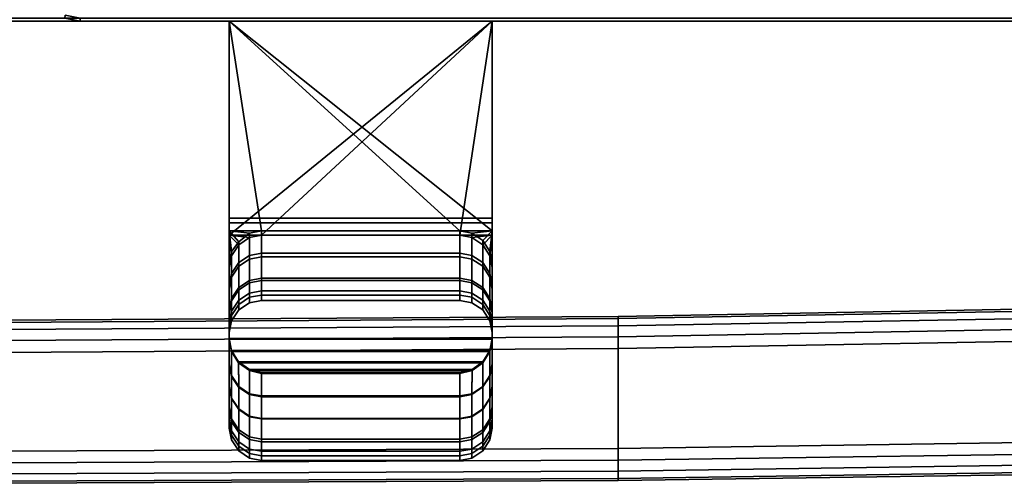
# Model space of a CAD drawing. Extents: x -17.9 to 17.9, y -15.3 to 14.9.
# Tile 7 of 12: x 0.1 to 4.8, y -15.3 to -13.1. Entities that reach past the tile are written whole.
import ezdxf

# ---------------------------------------------------------------- set-up
doc = ezdxf.new("R2010")
doc.units = 0
doc.linetypes.add('SOLIDLINE', pattern=[0])
doc.layers.add('BSH_B36CL80ENS_SYMBOL__1', color=7, linetype='SOLIDLINE')

msp = doc.modelspace()

# ---------------------------------------------------------------- linework, layer by layer
at = {"layer": 'BSH_B36CL80ENS_SYMBOL__1', "color": 7}
for points in [[(0.317522, -13.0973, 38.5531), (0.389134, -13.1115, 38.5515), (0.389134, -13.126, 38.6247), (0.315946, -13.1115, 38.6247)], [(0.317522, -13.0973, 71.7012), (0.315946, -13.1115, 71.6296), (0.389134, -13.126, 71.6296), (0.389134, -13.1115, 71.7028)], [(-17.7291, -13.1115, 37.8653), (-17.7291, -13.126, 37.7921), (17.7291, -13.126, 37.7921), (17.7291, -13.1115, 37.8653)], [(-17.7291, -13.126, 27.725), (-17.7291, -13.1115, 27.6518), (17.7291, -13.1115, 27.6518), (17.7291, -13.126, 27.725)], [(-17.7291, -13.1115, 26.8774), (-17.7291, -13.126, 26.8042), (17.7291, -13.126, 26.8042), (17.7291, -13.1115, 26.8774)], [(-17.7291, -13.126, 1.49824), (-17.7291, -13.1115, 1.42505), (17.7291, -13.1115, 1.42505), (17.7291, -13.126, 1.49824)], [(13.647, -13.126, 35.7636), (-13.6804, -13.126, 35.7636), (-17.7291, -13.126, 27.725), (17.7291, -13.126, 27.725)], [(17.7291, -13.126, 37.7921), (-17.7291, -13.126, 37.7921), (-13.6804, -13.126, 37.0091), (13.647, -13.126, 37.0091)], [(13.647, -13.126, 24.6824), (-13.6804, -13.126, 24.6824), (-17.7291, -13.126, 1.49824), (17.7291, -13.126, 1.49824)], [(17.7291, -13.126, 26.8042), (-17.7291, -13.126, 26.8042), (-13.6804, -13.126, 25.9279), (13.647, -13.126, 25.9279)], [(-13.6804, -13.126, 35.7636), (13.647, -13.126, 35.7636), (13.647, -13.126, 37.0091), (-13.6804, -13.126, 37.0091)], [(-13.6804, -13.126, 24.6824), (13.647, -13.126, 24.6824), (13.647, -13.126, 25.9279), (-13.6804, -13.126, 25.9279)], [(0.389134, -13.126, 71.6296), (0.315946, -13.1115, 71.6296), (0.315946, -13.1115, 38.6247), (0.389134, -13.126, 38.6247)], [(17.7291, -13.1115, 38.5515), (17.7291, -13.126, 38.6247), (0.389134, -13.126, 38.6247), (0.389134, -13.1115, 38.5515)], [(0.389134, -13.1115, 71.7028), (0.389134, -13.126, 71.6296), (17.7291, -13.126, 71.6296), (17.7291, -13.1115, 71.7028)], [(17.7291, -13.126, 38.6247), (2.3686, -13.126, 42.4279), (1.10548, -13.126, 42.4279), (0.389134, -13.126, 38.6247)], [(1.10548, -13.126, 68.1054), (2.3686, -13.126, 68.1054), (17.7291, -13.126, 71.6296), (0.389134, -13.126, 71.6296)], [(0.389134, -13.126, 71.6296), (0.389134, -13.126, 38.6247), (1.10548, -13.126, 42.4279)], [(0.389134, -13.126, 71.6296), (1.10548, -13.126, 42.4279), (1.10548, -13.126, 44.4752)], [(0.389134, -13.126, 71.6296), (1.10548, -13.126, 44.4752), (1.10548, -13.126, 66.0516)], [(0.389134, -13.126, 71.6296), (1.10548, -13.126, 66.0516), (1.10548, -13.126, 68.1054)], [(1.10548, -13.126, 66.0516), (1.10548, -13.126, 44.4752), (2.3686, -13.126, 44.4752), (2.3686, -13.126, 66.0516)], [(2.3686, -13.126, 42.4279), (2.3686, -14.0735, 42.4279), (1.10548, -14.0735, 42.4279), (1.10548, -13.126, 42.4279)], [(2.3686, -14.0945, 68.1054), (2.3686, -13.126, 68.1054), (1.10548, -13.126, 68.1054), (1.10548, -14.0945, 68.1054)], [(1.10548, -13.126, 66.0516), (1.10548, -14.1552, 66.0516), (1.10548, -14.0945, 68.1054), (1.10548, -13.126, 68.1054)], [(1.10548, -13.126, 42.4279), (1.10548, -14.0735, 42.4279), (1.10548, -14.1342, 44.4752), (1.10548, -13.126, 44.4752)], [(2.3686, -13.126, 66.0516), (1.26036, -14.1552, 66.0516), (1.10548, -14.1552, 66.0516)], [(2.3686, -13.126, 66.0516), (1.10548, -14.1552, 66.0516), (1.10548, -13.126, 66.0516)], [(1.10548, -13.126, 44.4752), (1.10548, -14.1342, 44.4752), (1.26036, -14.1342, 44.4752)], [(1.10548, -13.126, 44.4752), (1.26036, -14.1342, 44.4752), (2.21372, -14.1342, 44.4752)], [(1.10548, -13.126, 44.4752), (2.21372, -14.1342, 44.4752), (2.3686, -14.1342, 44.4752)], [(1.10548, -13.126, 44.4752), (2.3686, -14.1342, 44.4752), (2.3686, -13.126, 44.4752)], [(2.3686, -13.126, 66.0516), (2.21372, -14.1552, 66.0516), (1.26036, -14.1552, 66.0516)], [(2.3686, -13.126, 66.0516), (2.3686, -14.1552, 66.0516), (2.21372, -14.1552, 66.0516)], [(2.3686, -13.126, 68.1054), (2.3686, -13.126, 66.0516), (17.7291, -13.126, 71.6296)], [(2.3686, -13.126, 44.4752), (2.3686, -13.126, 42.4279), (17.7291, -13.126, 38.6247)], [(17.7291, -13.126, 38.6247), (17.7291, -13.126, 71.6296), (2.3686, -13.126, 66.0516), (2.3686, -13.126, 44.4752)], [(2.3686, -13.126, 68.1054), (2.3686, -14.0945, 68.1054), (2.3686, -14.1552, 66.0516), (2.3686, -13.126, 66.0516)], [(2.3686, -14.0735, 42.4279), (2.3686, -13.126, 42.4279), (2.3686, -13.126, 44.4752), (2.3686, -14.1342, 44.4752)], [(2.3686, -14.0735, 42.4279), (2.3686, -14.6547, 42.4667), (1.10548, -14.6547, 42.4667), (1.10548, -14.0735, 42.4279)], [(1.10548, -14.0735, 42.4279), (1.10548, -14.6547, 42.4667), (1.10548, -14.7763, 44.4752)], [(1.10548, -14.0735, 42.4279), (1.10548, -14.7763, 44.4752), (1.10548, -14.2893, 44.4752)], [(1.10548, -14.0735, 42.4279), (1.10548, -14.2893, 44.4752), (1.10548, -14.1342, 44.4752)], [(1.10548, -14.0945, 68.1054), (1.10548, -14.6507, 68.0805), (2.3686, -14.6507, 68.0805), (2.3686, -14.0945, 68.1054)], [(1.10548, -14.1552, 66.0516), (1.10548, -14.6507, 68.0805), (1.10548, -14.0945, 68.1054)], [(2.3686, -14.1342, 44.4752), (2.3686, -14.6547, 42.4667), (2.3686, -14.0735, 42.4279)], [(2.3686, -14.0945, 68.1054), (2.3686, -14.6507, 68.0805), (2.3686, -14.7722, 66.0516)], [(2.3686, -14.0945, 68.1054), (2.3686, -14.7722, 66.0516), (2.3686, -14.3103, 66.0516)], [(2.3686, -14.0945, 68.1054), (2.3686, -14.3103, 66.0516), (2.3686, -14.1552, 66.0516)], [(1.11635, -14.2322, 44.4752), (1.15084, -14.1868, 44.475), (1.10548, -14.1342, 44.4752)], [(1.10548, -14.2893, 44.4752), (1.11635, -14.2322, 44.4752), (1.10548, -14.1342, 44.4752)], [(1.10548, -14.1342, 44.4752), (1.20335, -14.1451, 44.4752), (1.26036, -14.1342, 44.4752)], [(1.15084, -14.1868, 44.475), (1.20335, -14.1451, 44.4752), (1.10548, -14.1342, 44.4752)], [(1.20335, -14.1451, 44.4752), (1.20335, -14.2696, 46.4975), (1.26036, -14.2588, 46.4975), (1.26036, -14.1342, 44.4752)], [(2.21372, -14.2588, 46.4975), (2.21372, -14.1342, 44.4752), (1.26036, -14.1342, 44.4752), (1.26036, -14.2588, 46.4975)], [(2.21372, -14.1342, 44.4752), (2.21372, -14.2588, 46.4975), (2.27073, -14.2696, 46.4975), (2.27073, -14.1451, 44.4752)], [(2.3686, -14.1342, 44.4752), (2.21372, -14.1342, 44.4752), (2.27073, -14.1451, 44.4752)], [(2.27073, -14.1451, 44.4752), (2.32324, -14.1797, 44.4752), (2.3686, -14.1342, 44.4752)], [(2.32324, -14.1797, 44.4752), (2.35773, -14.2322, 44.4752), (2.3686, -14.1342, 44.4752)], [(2.35773, -14.2322, 44.4752), (2.3686, -14.2893, 44.4752), (2.3686, -14.1342, 44.4752)], [(2.3686, -14.1342, 44.4752), (2.3686, -14.2893, 44.4752), (2.3686, -14.7763, 44.4752)], [(2.3686, -14.1342, 44.4752), (2.3686, -14.7763, 44.4752), (2.3686, -14.6547, 42.4667)], [(1.20335, -14.1661, 66.0516), (1.15084, -14.2007, 66.0516), (1.10548, -14.1552, 66.0516)], [(1.10548, -14.1552, 66.0516), (1.11635, -14.2532, 66.0516), (1.10548, -14.3103, 66.0516)], [(1.15084, -14.2007, 66.0516), (1.11635, -14.2532, 66.0516), (1.10548, -14.1552, 66.0516)], [(1.26036, -14.1552, 66.0516), (1.20335, -14.1661, 66.0516), (1.10548, -14.1552, 66.0516)], [(1.10548, -14.1552, 66.0516), (1.10548, -14.3103, 66.0516), (1.10548, -14.7722, 66.0516)], [(1.10548, -14.1552, 66.0516), (1.10548, -14.7722, 66.0516), (1.10548, -14.6507, 68.0805)], [(1.11635, -14.2322, 44.4752), (1.11635, -14.3567, 46.4975), (1.15084, -14.3041, 46.4975), (1.15084, -14.1868, 44.475)], [(1.15084, -14.1868, 44.475), (1.15084, -14.3041, 46.4975), (1.20335, -14.2696, 46.4975), (1.20335, -14.1451, 44.4752)], [(1.15084, -14.2007, 66.0516), (1.20335, -14.1661, 66.0516), (1.20335, -14.252, 63.8029), (1.15084, -14.2865, 63.8029)], [(1.20335, -14.1661, 66.0516), (1.26036, -14.1552, 66.0516), (1.26036, -14.2411, 63.8029), (1.20335, -14.252, 63.8029)], [(1.26036, -14.2411, 63.8029), (1.26036, -14.1552, 66.0516), (2.21372, -14.1552, 66.0516), (2.21372, -14.2411, 63.8029)], [(2.21372, -14.1552, 66.0516), (2.27073, -14.1661, 66.0516), (2.27073, -14.252, 63.8029), (2.21372, -14.2411, 63.8029)], [(2.3686, -14.1552, 66.0516), (2.27073, -14.1661, 66.0516), (2.21372, -14.1552, 66.0516)], [(2.27073, -14.1451, 44.4752), (2.27073, -14.2696, 46.4975), (2.32324, -14.3041, 46.4975), (2.32324, -14.1797, 44.4752)], [(2.3686, -14.1552, 66.0516), (2.32324, -14.2007, 66.0516), (2.27073, -14.1661, 66.0516)], [(2.27073, -14.1661, 66.0516), (2.32324, -14.2007, 66.0516), (2.32324, -14.2865, 63.8029), (2.27073, -14.252, 63.8029)], [(2.35773, -14.2532, 66.0516), (2.32324, -14.2007, 66.0516), (2.3686, -14.1552, 66.0516)], [(2.32324, -14.1797, 44.4752), (2.32324, -14.3041, 46.4975), (2.35773, -14.3567, 46.4975), (2.35773, -14.2322, 44.4752)], [(2.3686, -14.1552, 66.0516), (2.3686, -14.3103, 66.0516), (2.35773, -14.2532, 66.0516)], [(1.10548, -14.2893, 44.4752), (1.10548, -14.4137, 46.4975), (1.11635, -14.3567, 46.4975), (1.11635, -14.2322, 44.4752)], [(1.11635, -14.2532, 66.0516), (1.15084, -14.2007, 66.0516), (1.15084, -14.2865, 63.8029), (1.11635, -14.3391, 63.8029)], [(2.32324, -14.2007, 66.0516), (2.35773, -14.2532, 66.0516), (2.35773, -14.3391, 63.8029), (2.32324, -14.2865, 63.8029)], [(2.35773, -14.2322, 44.4752), (2.35773, -14.3567, 46.4975), (2.3686, -14.4137, 46.4975), (2.3686, -14.2893, 44.4752)], [(1.10548, -14.3103, 66.0516), (1.11635, -14.2532, 66.0516), (1.11635, -14.3391, 63.8029), (1.10548, -14.3962, 63.8029)], [(1.15084, -14.2865, 63.8029), (1.20335, -14.252, 63.8029), (1.20335, -14.383, 60.8029), (1.15084, -14.4175, 60.8029)], [(1.15084, -14.4064, 48.8029), (1.20335, -14.3719, 48.8029), (1.20335, -14.2696, 46.4975), (1.15084, -14.3041, 46.4975)], [(1.20335, -14.252, 63.8029), (1.26036, -14.2411, 63.8029), (1.26036, -14.3721, 60.8029), (1.20335, -14.383, 60.8029)], [(1.20335, -14.3719, 48.8029), (1.26036, -14.361, 48.8029), (1.26036, -14.2588, 46.4975), (1.20335, -14.2696, 46.4975)], [(2.21372, -14.2411, 63.8029), (2.21372, -14.3721, 60.8029), (1.26036, -14.3721, 60.8029), (1.26036, -14.2411, 63.8029)], [(2.21372, -14.361, 48.8029), (2.21372, -14.2588, 46.4975), (1.26036, -14.2588, 46.4975), (1.26036, -14.361, 48.8029)], [(2.21372, -14.2411, 63.8029), (2.27073, -14.252, 63.8029), (2.27073, -14.383, 60.8029), (2.21372, -14.3721, 60.8029)], [(2.21372, -14.361, 48.8029), (2.27073, -14.3719, 48.8029), (2.27073, -14.2696, 46.4975), (2.21372, -14.2588, 46.4975)], [(2.27073, -14.252, 63.8029), (2.32324, -14.2865, 63.8029), (2.32324, -14.4175, 60.8029), (2.27073, -14.383, 60.8029)], [(2.27073, -14.3719, 48.8029), (2.32324, -14.4064, 48.8029), (2.32324, -14.3041, 46.4975), (2.27073, -14.2696, 46.4975)], [(2.35773, -14.2532, 66.0516), (2.3686, -14.3103, 66.0516), (2.3686, -14.3962, 63.8029), (2.35773, -14.3391, 63.8029)], [(1.10548, -14.4137, 46.4975), (1.10548, -14.2893, 44.4752), (1.10548, -14.7763, 44.4752), (1.10548, -14.8801, 46.4975)], [(1.10548, -14.883, 63.8029), (1.10548, -14.7722, 66.0516), (1.10548, -14.3103, 66.0516), (1.10548, -14.3962, 63.8029)], [(1.11635, -14.3391, 63.8029), (1.15084, -14.2865, 63.8029), (1.15084, -14.4175, 60.8029), (1.11635, -14.47, 60.8029)], [(1.11635, -14.4589, 48.8029), (1.15084, -14.4064, 48.8029), (1.15084, -14.3041, 46.4975), (1.11635, -14.3567, 46.4975)], [(2.32324, -14.2865, 63.8029), (2.35773, -14.3391, 63.8029), (2.35773, -14.47, 60.8029), (2.32324, -14.4175, 60.8029)], [(2.32324, -14.4064, 48.8029), (2.35773, -14.4589, 48.8029), (2.35773, -14.3567, 46.4975), (2.32324, -14.3041, 46.4975)], [(2.3686, -14.8801, 46.4975), (2.3686, -14.7763, 44.4752), (2.3686, -14.2893, 44.4752), (2.3686, -14.4137, 46.4975)], [(2.3686, -14.3962, 63.8029), (2.3686, -14.3103, 66.0516), (2.3686, -14.7722, 66.0516), (2.3686, -14.883, 63.8029)], [(1.10548, -14.3962, 63.8029), (1.11635, -14.3391, 63.8029), (1.11635, -14.47, 60.8029), (1.10548, -14.5271, 60.8029)], [(1.10548, -14.5159, 48.8029), (1.11635, -14.4589, 48.8029), (1.11635, -14.3567, 46.4975), (1.10548, -14.4137, 46.4975)], [(1.15084, -14.4676, 51.8029), (1.20335, -14.4332, 51.8029), (1.20335, -14.3719, 48.8029), (1.15084, -14.4064, 48.8029)], [(1.20335, -14.4332, 51.8029), (1.26036, -14.4223, 51.8029), (1.26036, -14.361, 48.8029), (1.20335, -14.3719, 48.8029)], [(1.20335, -14.383, 60.8029), (1.26036, -14.3721, 60.8029), (1.26036, -14.4423, 57.8029), (1.20335, -14.4532, 57.8029)], [(2.21372, -14.4223, 51.8029), (2.21372, -14.361, 48.8029), (1.26036, -14.361, 48.8029), (1.26036, -14.4223, 51.8029)], [(2.21372, -14.3721, 60.8029), (2.21372, -14.4423, 57.8029), (1.26036, -14.4423, 57.8029), (1.26036, -14.3721, 60.8029)], [(2.21372, -14.4223, 51.8029), (2.27073, -14.4332, 51.8029), (2.27073, -14.3719, 48.8029), (2.21372, -14.361, 48.8029)], [(2.21372, -14.3721, 60.8029), (2.27073, -14.383, 60.8029), (2.27073, -14.4532, 57.8029), (2.21372, -14.4423, 57.8029)], [(2.27073, -14.4332, 51.8029), (2.32324, -14.4676, 51.8029), (2.32324, -14.4064, 48.8029), (2.27073, -14.3719, 48.8029)], [(2.35773, -14.3391, 63.8029), (2.3686, -14.3962, 63.8029), (2.3686, -14.5271, 60.8029), (2.35773, -14.47, 60.8029)], [(2.35773, -14.4589, 48.8029), (2.3686, -14.5159, 48.8029), (2.3686, -14.4137, 46.4975), (2.35773, -14.3567, 46.4975)], [(1.10548, -14.3962, 63.8029), (1.10548, -14.5271, 60.8029), (1.10548, -14.9926, 60.8029), (1.10548, -14.883, 63.8029)], [(1.10548, -14.5159, 48.8029), (1.10548, -14.4137, 46.4975), (1.10548, -14.8801, 46.4975), (1.10548, -14.9799, 48.8029)], [(1.11635, -14.5201, 51.8029), (1.15084, -14.4676, 51.8029), (1.15084, -14.4064, 48.8029), (1.11635, -14.4589, 48.8029)], [(1.11635, -14.47, 60.8029), (1.15084, -14.4175, 60.8029), (1.15084, -14.4876, 57.8029), (1.11635, -14.5402, 57.8029)], [(1.15084, -14.4175, 60.8029), (1.20335, -14.383, 60.8029), (1.20335, -14.4532, 57.8029), (1.15084, -14.4876, 57.8029)], [(1.20335, -14.4791, 54.8029), (1.26036, -14.4682, 54.8029), (1.26036, -14.4223, 51.8029), (1.20335, -14.4332, 51.8029)], [(2.21372, -14.4682, 54.8029), (2.21372, -14.4223, 51.8029), (1.26036, -14.4223, 51.8029), (1.26036, -14.4682, 54.8029)], [(2.21372, -14.4682, 54.8029), (2.27073, -14.4791, 54.8029), (2.27073, -14.4332, 51.8029), (2.21372, -14.4223, 51.8029)], [(2.27073, -14.383, 60.8029), (2.32324, -14.4175, 60.8029), (2.32324, -14.4876, 57.8029), (2.27073, -14.4532, 57.8029)], [(2.32324, -14.4676, 51.8029), (2.35773, -14.5201, 51.8029), (2.35773, -14.4589, 48.8029), (2.32324, -14.4064, 48.8029)], [(2.32324, -14.4175, 60.8029), (2.35773, -14.47, 60.8029), (2.35773, -14.5402, 57.8029), (2.32324, -14.4876, 57.8029)], [(2.3686, -14.883, 63.8029), (2.3686, -14.9926, 60.8029), (2.3686, -14.5271, 60.8029), (2.3686, -14.3962, 63.8029)], [(2.3686, -14.9799, 48.8029), (2.3686, -14.8801, 46.4975), (2.3686, -14.4137, 46.4975), (2.3686, -14.5159, 48.8029)], [(1.10548, -14.5772, 51.8029), (1.11635, -14.5201, 51.8029), (1.11635, -14.4589, 48.8029), (1.10548, -14.5159, 48.8029)], [(1.10548, -14.5271, 60.8029), (1.11635, -14.47, 60.8029), (1.11635, -14.5402, 57.8029), (1.10548, -14.5972, 57.8029)], [(1.11635, -14.5661, 54.8029), (1.15084, -14.5135, 54.8029), (1.15084, -14.4676, 51.8029), (1.11635, -14.5201, 51.8029)], [(1.15084, -14.5135, 54.8029), (1.20335, -14.4791, 54.8029), (1.20335, -14.4332, 51.8029), (1.15084, -14.4676, 51.8029)], [(1.15084, -14.4876, 57.8029), (1.20335, -14.4532, 57.8029), (1.20335, -14.4791, 54.8029), (1.15084, -14.5135, 54.8029)], [(1.20335, -14.4532, 57.8029), (1.26036, -14.4423, 57.8029), (1.26036, -14.4682, 54.8029), (1.20335, -14.4791, 54.8029)], [(2.21372, -14.4423, 57.8029), (2.21372, -14.4682, 54.8029), (1.26036, -14.4682, 54.8029), (1.26036, -14.4423, 57.8029)], [(2.21372, -14.4423, 57.8029), (2.27073, -14.4532, 57.8029), (2.27073, -14.4791, 54.8029), (2.21372, -14.4682, 54.8029)], [(2.27073, -14.4791, 54.8029), (2.32324, -14.5135, 54.8029), (2.32324, -14.4676, 51.8029), (2.27073, -14.4332, 51.8029)], [(2.27073, -14.4532, 57.8029), (2.32324, -14.4876, 57.8029), (2.32324, -14.5135, 54.8029), (2.27073, -14.4791, 54.8029)], [(2.32324, -14.5135, 54.8029), (2.35773, -14.5661, 54.8029), (2.35773, -14.5201, 51.8029), (2.32324, -14.4676, 51.8029)], [(2.35773, -14.5201, 51.8029), (2.3686, -14.5772, 51.8029), (2.3686, -14.5159, 48.8029), (2.35773, -14.4589, 48.8029)], [(2.35773, -14.47, 60.8029), (2.3686, -14.5271, 60.8029), (2.3686, -14.5972, 57.8029), (2.35773, -14.5402, 57.8029)], [(1.10548, -14.5772, 51.8029), (1.10548, -14.5159, 48.8029), (1.10548, -14.9799, 48.8029), (1.10548, -15.0386, 51.8029)], [(1.10548, -14.6231, 54.8029), (1.11635, -14.5661, 54.8029), (1.11635, -14.5201, 51.8029), (1.10548, -14.5772, 51.8029)], [(1.11635, -14.5402, 57.8029), (1.15084, -14.4876, 57.8029), (1.15084, -14.5135, 54.8029), (1.11635, -14.5661, 54.8029)], [(2.32324, -14.4876, 57.8029), (2.35773, -14.5402, 57.8029), (2.35773, -14.5661, 54.8029), (2.32324, -14.5135, 54.8029)], [(2.35773, -14.5661, 54.8029), (2.3686, -14.6231, 54.8029), (2.3686, -14.5772, 51.8029), (2.35773, -14.5201, 51.8029)], [(2.3686, -15.0386, 51.8029), (2.3686, -14.9799, 48.8029), (2.3686, -14.5159, 48.8029), (2.3686, -14.5772, 51.8029)], [(5.68513, -14.496, 35.9185), (2.97392, -14.5447, 35.9185), (2.97392, -14.5447, 36.8542), (5.68513, -14.496, 36.8542)], [(2.97392, -14.5447, 36.8542), (2.97392, -14.5556, 36.9112), (5.68513, -14.5069, 36.9112), (5.68513, -14.496, 36.8542)], [(2.97392, -14.5556, 35.8615), (2.97392, -14.5447, 35.9185), (5.68513, -14.496, 35.9185), (5.68513, -14.5069, 35.8615)], [(5.68513, -14.496, 24.8373), (2.97392, -14.5447, 24.8373), (2.97392, -14.5447, 25.773), (5.68513, -14.496, 25.773)], [(2.97392, -14.5447, 25.773), (2.97392, -14.5556, 25.83), (5.68513, -14.5069, 25.83), (5.68513, -14.496, 25.773)], [(2.97392, -14.5556, 24.7803), (2.97392, -14.5447, 24.8373), (5.68513, -14.496, 24.8373), (5.68513, -14.5069, 24.7803)], [(2.97392, -14.5901, 35.809), (2.97392, -14.5556, 35.8615), (5.68513, -14.5069, 35.8615), (5.68513, -14.5414, 35.809)], [(2.97392, -14.5556, 36.9112), (2.97392, -14.5901, 36.9637), (5.68513, -14.5414, 36.9637), (5.68513, -14.5069, 36.9112)], [(2.97392, -14.5901, 24.7278), (2.97392, -14.5556, 24.7803), (5.68513, -14.5069, 24.7803), (5.68513, -14.5414, 24.7278)], [(2.97392, -14.5556, 25.83), (2.97392, -14.5901, 25.8825), (5.68513, -14.5414, 25.8825), (5.68513, -14.5069, 25.83)], [(2.97392, -14.5447, 35.9185), (-0.000751, -14.563, 35.9185), (-0.000751, -14.563, 36.8542), (2.97392, -14.5447, 36.8542)], [(-0.000751, -14.563, 36.8542), (-0.000751, -14.5739, 36.9112), (2.97392, -14.5556, 36.9112), (2.97392, -14.5447, 36.8542)], [(-0.000751, -14.5739, 35.8615), (-0.000751, -14.563, 35.9185), (2.97392, -14.5447, 35.9185), (2.97392, -14.5556, 35.8615)], [(2.97392, -14.5447, 24.8373), (-0.000751, -14.563, 24.8373), (-0.000751, -14.563, 25.773), (2.97392, -14.5447, 25.773)], [(-0.000751, -14.563, 25.773), (-0.000751, -14.5739, 25.83), (2.97392, -14.5556, 25.83), (2.97392, -14.5447, 25.773)], [(-0.000751, -14.5739, 24.7803), (-0.000751, -14.563, 24.8373), (2.97392, -14.5447, 24.8373), (2.97392, -14.5556, 24.7803)], [(-0.000751, -14.6084, 35.809), (-0.000751, -14.5739, 35.8615), (2.97392, -14.5556, 35.8615), (2.97392, -14.5901, 35.809)], [(-0.000751, -14.5739, 36.9112), (-0.000751, -14.6084, 36.9637), (2.97392, -14.5901, 36.9637), (2.97392, -14.5556, 36.9112)], [(-0.000751, -14.6084, 24.7278), (-0.000751, -14.5739, 24.7803), (2.97392, -14.5556, 24.7803), (2.97392, -14.5901, 24.7278)], [(-0.000751, -14.5739, 25.83), (-0.000751, -14.6084, 25.8825), (2.97392, -14.5901, 25.8825), (2.97392, -14.5556, 25.83)], [(1.10548, -14.5271, 60.8029), (1.10548, -14.5972, 57.8029), (1.10548, -15.0594, 57.8029), (1.10548, -14.9926, 60.8029)], [(1.10548, -14.5972, 57.8029), (1.11635, -14.5402, 57.8029), (1.11635, -14.5661, 54.8029), (1.10548, -14.6231, 54.8029)], [(2.35773, -14.5402, 57.8029), (2.3686, -14.5972, 57.8029), (2.3686, -14.6231, 54.8029), (2.35773, -14.5661, 54.8029)], [(2.3686, -14.9926, 60.8029), (2.3686, -15.0594, 57.8029), (2.3686, -14.5972, 57.8029), (2.3686, -14.5271, 60.8029)], [(2.97392, -14.6426, 35.7745), (2.97392, -14.5901, 35.809), (5.68513, -14.5414, 35.809), (5.68513, -14.5939, 35.7745)], [(2.97392, -14.5901, 36.9637), (2.97392, -14.6426, 36.9982), (5.68513, -14.5939, 36.9982), (5.68513, -14.5414, 36.9637)], [(2.97392, -14.6426, 24.6933), (2.97392, -14.5901, 24.7278), (5.68513, -14.5414, 24.7278), (5.68513, -14.5939, 24.6933)], [(2.97392, -14.5901, 25.8825), (2.97392, -14.6426, 25.917), (5.68513, -14.5939, 25.917), (5.68513, -14.5414, 25.8825)], [(-0.000751, -14.6609, 35.7745), (-0.000751, -14.6084, 35.809), (2.97392, -14.5901, 35.809), (2.97392, -14.6426, 35.7745)], [(-0.000751, -14.6084, 36.9637), (-0.000751, -14.6609, 36.9982), (2.97392, -14.6426, 36.9982), (2.97392, -14.5901, 36.9637)], [(-0.000751, -14.6609, 24.6933), (-0.000751, -14.6084, 24.7278), (2.97392, -14.5901, 24.7278), (2.97392, -14.6426, 24.6933)], [(-0.000751, -14.6084, 25.8825), (-0.000751, -14.6609, 25.917), (2.97392, -14.6426, 25.917), (2.97392, -14.5901, 25.8825)], [(1.10548, -14.6231, 54.8029), (1.10548, -14.5772, 51.8029), (1.10548, -15.0386, 51.8029), (1.10548, -15.0819, 54.8029)], [(1.10548, -14.5972, 57.8029), (1.10548, -14.6231, 54.8029), (1.10548, -15.0819, 54.8029), (1.10548, -15.0594, 57.8029)], [(2.3686, -15.0819, 54.8029), (2.3686, -15.0386, 51.8029), (2.3686, -14.5772, 51.8029), (2.3686, -14.6231, 54.8029)], [(2.3686, -15.0594, 57.8029), (2.3686, -15.0819, 54.8029), (2.3686, -14.6231, 54.8029), (2.3686, -14.5972, 57.8029)], [(2.97392, -14.6996, 35.7636), (2.97392, -14.6426, 35.7745), (5.68513, -14.5939, 35.7745), (5.68513, -14.6509, 35.7636)], [(2.97392, -14.6426, 36.9982), (2.97392, -14.6996, 37.0091), (5.68513, -14.6509, 37.0091), (5.68513, -14.5939, 36.9982)], [(2.97392, -14.6996, 24.6824), (2.97392, -14.6426, 24.6933), (5.68513, -14.5939, 24.6933), (5.68513, -14.6509, 24.6824)], [(2.97392, -14.6426, 25.917), (2.97392, -14.6996, 25.9279), (5.68513, -14.6509, 25.9279), (5.68513, -14.5939, 25.917)], [(-0.000751, -14.7179, 35.7636), (-0.000751, -14.6609, 35.7745), (2.97392, -14.6426, 35.7745), (2.97392, -14.6996, 35.7636)], [(-0.000751, -14.6609, 36.9982), (-0.000751, -14.7179, 37.0091), (2.97392, -14.6996, 37.0091), (2.97392, -14.6426, 36.9982)], [(-0.000751, -14.7179, 24.6824), (-0.000751, -14.6609, 24.6933), (2.97392, -14.6426, 24.6933), (2.97392, -14.6996, 24.6824)], [(-0.000751, -14.6609, 25.917), (-0.000751, -14.7179, 25.9279), (2.97392, -14.6996, 25.9279), (2.97392, -14.6426, 25.917)], [(1.10548, -14.6507, 68.0805), (1.11624, -14.7094, 68.0671), (2.35784, -14.7094, 68.0671), (2.3686, -14.6507, 68.0805)], [(1.10548, -14.7722, 66.0516), (1.11635, -14.8293, 66.0516), (1.11624, -14.7094, 68.0671), (1.10548, -14.6507, 68.0805)], [(2.3686, -14.6547, 42.4667), (2.35787, -14.7137, 42.4813), (1.11622, -14.7137, 42.4813), (1.10548, -14.6547, 42.4667)], [(1.10548, -14.6547, 42.4667), (1.11622, -14.7137, 42.4813), (1.11635, -14.8334, 44.4752), (1.10548, -14.7763, 44.4752)], [(2.3686, -14.6507, 68.0805), (2.35784, -14.7094, 68.0671), (2.35773, -14.8293, 66.0516), (2.3686, -14.7722, 66.0516)], [(2.3686, -14.7763, 44.4752), (2.35773, -14.8334, 44.4752), (2.35787, -14.7137, 42.4813), (2.3686, -14.6547, 42.4667)], [(5.68513, -15.1397, 35.7636), (2.97392, -15.1794, 35.7636), (2.97392, -14.6996, 35.7636), (5.68513, -14.6509, 35.7636)], [(5.68513, -14.6509, 37.0091), (2.97392, -14.6996, 37.0091), (2.97392, -15.1794, 37.0091), (5.68513, -15.1397, 37.0091)], [(5.68513, -15.1397, 24.6824), (2.97392, -15.1794, 24.6824), (2.97392, -14.6996, 24.6824), (5.68513, -14.6509, 24.6824)], [(5.68513, -14.6509, 25.9279), (2.97392, -14.6996, 25.9279), (2.97392, -15.1794, 25.9279), (5.68513, -15.1397, 25.9279)], [(2.97392, -15.1794, 35.7636), (-0.000751, -15.1923, 35.7636), (-0.000751, -14.7179, 35.7636), (2.97392, -14.6996, 35.7636)], [(2.97392, -14.6996, 37.0091), (-0.000751, -14.7179, 37.0091), (-0.000751, -15.1923, 37.0091), (2.97392, -15.1794, 37.0091)], [(2.97392, -15.1794, 24.6824), (-0.000751, -15.1923, 24.6824), (-0.000751, -14.7179, 24.6824), (2.97392, -14.6996, 24.6824)], [(2.97392, -14.6996, 25.9279), (-0.000751, -14.7179, 25.9279), (-0.000751, -15.1923, 25.9279), (2.97392, -15.1794, 25.9279)], [(1.11624, -14.7094, 68.0671), (1.15018, -14.7636, 68.0309), (2.3239, -14.7636, 68.0309), (2.35784, -14.7094, 68.0671)], [(1.11635, -14.8293, 66.0516), (1.15084, -14.8819, 66.0516), (1.15018, -14.7636, 68.0309), (1.11624, -14.7094, 68.0671)], [(2.35784, -14.7094, 68.0671), (2.3239, -14.7636, 68.0309), (2.32324, -14.8819, 66.0516), (2.35773, -14.8293, 66.0516)], [(2.35787, -14.7137, 42.4813), (2.32404, -14.7679, 42.5186), (1.15005, -14.7679, 42.5186), (1.11622, -14.7137, 42.4813)], [(1.11622, -14.7137, 42.4813), (1.15005, -14.7679, 42.5186), (1.15084, -14.886, 44.4752), (1.11635, -14.8334, 44.4752)], [(2.35773, -14.8334, 44.4752), (2.32324, -14.8833, 44.475), (2.32404, -14.7679, 42.5186), (2.35787, -14.7137, 42.4813)], [(1.10548, -14.883, 63.8029), (1.11635, -14.94, 63.8029), (1.11635, -14.8293, 66.0516), (1.10548, -14.7722, 66.0516)], [(1.11635, -14.8334, 44.4752), (1.11635, -14.9372, 46.4975), (1.10548, -14.8801, 46.4975), (1.10548, -14.7763, 44.4752)], [(2.32404, -14.7679, 42.5186), (2.27198, -14.8048, 42.5728), (1.20211, -14.8048, 42.5728), (1.15005, -14.7679, 42.5186)], [(1.15005, -14.7679, 42.5186), (1.20211, -14.8048, 42.5728), (1.20335, -14.9205, 44.4752), (1.15084, -14.886, 44.4752)], [(1.15018, -14.7636, 68.0309), (1.20232, -14.8006, 67.9773), (2.27176, -14.8006, 67.9773), (2.3239, -14.7636, 68.0309)], [(1.15084, -14.8819, 66.0516), (1.20335, -14.9164, 66.0516), (1.20232, -14.8006, 67.9773), (1.15018, -14.7636, 68.0309)], [(2.27198, -14.8048, 42.5728), (2.21372, -14.8189, 42.6317), (1.26036, -14.8189, 42.6317), (1.20211, -14.8048, 42.5728)], [(1.20211, -14.8048, 42.5728), (1.26036, -14.8189, 42.6317), (1.26036, -14.9314, 44.4752), (1.20335, -14.9205, 44.4752)], [(1.20232, -14.8006, 67.9773), (1.26036, -14.8148, 67.9189), (2.21372, -14.8148, 67.9189), (2.27176, -14.8006, 67.9773)], [(1.20335, -14.9164, 66.0516), (1.26036, -14.9273, 66.0516), (1.26036, -14.8148, 67.9189), (1.20232, -14.8006, 67.9773)], [(2.27176, -14.8006, 67.9773), (2.21372, -14.8148, 67.9189), (2.21372, -14.9273, 66.0516), (2.27073, -14.9164, 66.0516)], [(2.27073, -14.9205, 44.4752), (2.21372, -14.9314, 44.4752), (2.21372, -14.8189, 42.6317), (2.27198, -14.8048, 42.5728)], [(2.3239, -14.7636, 68.0309), (2.27176, -14.8006, 67.9773), (2.27073, -14.9164, 66.0516), (2.32324, -14.8819, 66.0516)], [(2.32324, -14.8833, 44.475), (2.27073, -14.9205, 44.4752), (2.27198, -14.8048, 42.5728), (2.32404, -14.7679, 42.5186)], [(2.3686, -14.7722, 66.0516), (2.35773, -14.8293, 66.0516), (2.35773, -14.94, 63.8029), (2.3686, -14.883, 63.8029)], [(2.3686, -14.7763, 44.4752), (2.3686, -14.8801, 46.4975), (2.35773, -14.9372, 46.4975), (2.35773, -14.8334, 44.4752)], [(1.11635, -14.94, 63.8029), (1.15084, -14.9926, 63.8029), (1.15084, -14.8819, 66.0516), (1.11635, -14.8293, 66.0516)], [(1.15084, -14.886, 44.4752), (1.15084, -14.9897, 46.4975), (1.11635, -14.9372, 46.4975), (1.11635, -14.8334, 44.4752)], [(1.26036, -14.9273, 66.0516), (2.21372, -14.9273, 66.0516), (2.21372, -14.8148, 67.9189), (1.26036, -14.8148, 67.9189)], [(1.26036, -14.9314, 44.4752), (1.26036, -14.8189, 42.6317), (2.21372, -14.8189, 42.6317), (2.21372, -14.9314, 44.4752)], [(2.35773, -14.8293, 66.0516), (2.32324, -14.8819, 66.0516), (2.32324, -14.9926, 63.8029), (2.35773, -14.94, 63.8029)], [(2.35773, -14.8334, 44.4752), (2.35773, -14.9372, 46.4975), (2.32324, -14.9897, 46.4975), (2.32324, -14.8833, 44.475)], [(1.10548, -14.8801, 46.4975), (1.11635, -14.9372, 46.4975), (1.11635, -15.0369, 48.8029), (1.10548, -14.9799, 48.8029)], [(1.10548, -14.9926, 60.8029), (1.11635, -15.0497, 60.8029), (1.11635, -14.94, 63.8029), (1.10548, -14.883, 63.8029)], [(1.15084, -14.9926, 63.8029), (1.20335, -15.0271, 63.8029), (1.20335, -14.9164, 66.0516), (1.15084, -14.8819, 66.0516)], [(1.20335, -14.9205, 44.4752), (1.20335, -15.0242, 46.4975), (1.15084, -14.9897, 46.4975), (1.15084, -14.886, 44.4752)], [(2.32324, -14.8819, 66.0516), (2.27073, -14.9164, 66.0516), (2.27073, -15.0271, 63.8029), (2.32324, -14.9926, 63.8029)], [(2.32324, -14.8833, 44.475), (2.32324, -14.9897, 46.4975), (2.27073, -15.0242, 46.4975), (2.27073, -14.9205, 44.4752)], [(2.3686, -14.9799, 48.8029), (2.35773, -15.0369, 48.8029), (2.35773, -14.9372, 46.4975), (2.3686, -14.8801, 46.4975)], [(2.3686, -14.883, 63.8029), (2.35773, -14.94, 63.8029), (2.35773, -15.0497, 60.8029), (2.3686, -14.9926, 60.8029)], [(1.11635, -14.9372, 46.4975), (1.15084, -14.9897, 46.4975), (1.15084, -15.0894, 48.8029), (1.11635, -15.0369, 48.8029)], [(1.11635, -15.0497, 60.8029), (1.15084, -15.1022, 60.8029), (1.15084, -14.9926, 63.8029), (1.11635, -14.94, 63.8029)], [(1.20335, -15.0271, 63.8029), (1.26036, -15.038, 63.8029), (1.26036, -14.9273, 66.0516), (1.20335, -14.9164, 66.0516)], [(1.20335, -14.9205, 44.4752), (1.26036, -14.9314, 44.4752), (1.26036, -15.0351, 46.4975), (1.20335, -15.0242, 46.4975)], [(2.21372, -15.038, 63.8029), (2.21372, -14.9273, 66.0516), (1.26036, -14.9273, 66.0516), (1.26036, -15.038, 63.8029)], [(1.26036, -15.0351, 46.4975), (1.26036, -14.9314, 44.4752), (2.21372, -14.9314, 44.4752), (2.21372, -15.0351, 46.4975)], [(2.27073, -14.9164, 66.0516), (2.21372, -14.9273, 66.0516), (2.21372, -15.038, 63.8029), (2.27073, -15.0271, 63.8029)], [(2.27073, -14.9205, 44.4752), (2.27073, -15.0242, 46.4975), (2.21372, -15.0351, 46.4975), (2.21372, -14.9314, 44.4752)], [(2.35773, -15.0369, 48.8029), (2.32324, -15.0894, 48.8029), (2.32324, -14.9897, 46.4975), (2.35773, -14.9372, 46.4975)], [(2.35773, -14.94, 63.8029), (2.32324, -14.9926, 63.8029), (2.32324, -15.1022, 60.8029), (2.35773, -15.0497, 60.8029)], [(1.10548, -14.9799, 48.8029), (1.11635, -15.0369, 48.8029), (1.11635, -15.0956, 51.8029), (1.10548, -15.0386, 51.8029)], [(1.10548, -15.0594, 57.8029), (1.11635, -15.1164, 57.8029), (1.11635, -15.0497, 60.8029), (1.10548, -14.9926, 60.8029)], [(1.15084, -14.9897, 46.4975), (1.20335, -15.0242, 46.4975), (1.20335, -15.1239, 48.8029), (1.15084, -15.0894, 48.8029)], [(1.15084, -15.1022, 60.8029), (1.20335, -15.1367, 60.8029), (1.20335, -15.0271, 63.8029), (1.15084, -14.9926, 63.8029)], [(2.32324, -15.0894, 48.8029), (2.27073, -15.1239, 48.8029), (2.27073, -15.0242, 46.4975), (2.32324, -14.9897, 46.4975)], [(2.32324, -14.9926, 63.8029), (2.27073, -15.0271, 63.8029), (2.27073, -15.1367, 60.8029), (2.32324, -15.1022, 60.8029)], [(2.3686, -15.0386, 51.8029), (2.35773, -15.0956, 51.8029), (2.35773, -15.0369, 48.8029), (2.3686, -14.9799, 48.8029)], [(2.3686, -14.9926, 60.8029), (2.35773, -15.0497, 60.8029), (2.35773, -15.1164, 57.8029), (2.3686, -15.0594, 57.8029)], [(1.10548, -15.0386, 51.8029), (1.11635, -15.0956, 51.8029), (1.11635, -15.1389, 54.8029), (1.10548, -15.0819, 54.8029)], [(1.11635, -15.0369, 48.8029), (1.15084, -15.0894, 48.8029), (1.15084, -15.1481, 51.8029), (1.11635, -15.0956, 51.8029)], [(1.20335, -15.0242, 46.4975), (1.26036, -15.0351, 46.4975), (1.26036, -15.1348, 48.8029), (1.20335, -15.1239, 48.8029)], [(1.20335, -15.1367, 60.8029), (1.26036, -15.1476, 60.8029), (1.26036, -15.038, 63.8029), (1.20335, -15.0271, 63.8029)], [(1.26036, -15.1348, 48.8029), (1.26036, -15.0351, 46.4975), (2.21372, -15.0351, 46.4975), (2.21372, -15.1348, 48.8029)], [(1.26036, -15.038, 63.8029), (1.26036, -15.1476, 60.8029), (2.21372, -15.1476, 60.8029), (2.21372, -15.038, 63.8029)], [(2.27073, -15.1239, 48.8029), (2.21372, -15.1348, 48.8029), (2.21372, -15.0351, 46.4975), (2.27073, -15.0242, 46.4975)], [(2.27073, -15.0271, 63.8029), (2.21372, -15.038, 63.8029), (2.21372, -15.1476, 60.8029), (2.27073, -15.1367, 60.8029)], [(2.35773, -15.0956, 51.8029), (2.32324, -15.1481, 51.8029), (2.32324, -15.0894, 48.8029), (2.35773, -15.0369, 48.8029)], [(2.3686, -15.0819, 54.8029), (2.35773, -15.1389, 54.8029), (2.35773, -15.0956, 51.8029), (2.3686, -15.0386, 51.8029)], [(1.10548, -15.0819, 54.8029), (1.11635, -15.1389, 54.8029), (1.11635, -15.1164, 57.8029), (1.10548, -15.0594, 57.8029)], [(1.11635, -15.1164, 57.8029), (1.15084, -15.169, 57.8029), (1.15084, -15.1022, 60.8029), (1.11635, -15.0497, 60.8029)], [(2.35773, -15.0497, 60.8029), (2.32324, -15.1022, 60.8029), (2.32324, -15.169, 57.8029), (2.35773, -15.1164, 57.8029)], [(2.3686, -15.0594, 57.8029), (2.35773, -15.1164, 57.8029), (2.35773, -15.1389, 54.8029), (2.3686, -15.0819, 54.8029)], [(1.11635, -15.0956, 51.8029), (1.15084, -15.1481, 51.8029), (1.15084, -15.1914, 54.8029), (1.11635, -15.1389, 54.8029)], [(1.11635, -15.1389, 54.8029), (1.15084, -15.1914, 54.8029), (1.15084, -15.169, 57.8029), (1.11635, -15.1164, 57.8029)], [(1.15084, -15.0894, 48.8029), (1.20335, -15.1239, 48.8029), (1.20335, -15.1826, 51.8029), (1.15084, -15.1481, 51.8029)], [(1.15084, -15.169, 57.8029), (1.20335, -15.2034, 57.8029), (1.20335, -15.1367, 60.8029), (1.15084, -15.1022, 60.8029)], [(1.20335, -15.1239, 48.8029), (1.26036, -15.1348, 48.8029), (1.26036, -15.1934, 51.8029), (1.20335, -15.1826, 51.8029)], [(1.26036, -15.1934, 51.8029), (1.26036, -15.1348, 48.8029), (2.21372, -15.1348, 48.8029), (2.21372, -15.1934, 51.8029)], [(2.27073, -15.1826, 51.8029), (2.21372, -15.1934, 51.8029), (2.21372, -15.1348, 48.8029), (2.27073, -15.1239, 48.8029)], [(2.32324, -15.1481, 51.8029), (2.27073, -15.1826, 51.8029), (2.27073, -15.1239, 48.8029), (2.32324, -15.0894, 48.8029)], [(2.32324, -15.1022, 60.8029), (2.27073, -15.1367, 60.8029), (2.27073, -15.2034, 57.8029), (2.32324, -15.169, 57.8029)], [(2.35773, -15.1389, 54.8029), (2.32324, -15.1914, 54.8029), (2.32324, -15.1481, 51.8029), (2.35773, -15.0956, 51.8029)], [(2.35773, -15.1164, 57.8029), (2.32324, -15.169, 57.8029), (2.32324, -15.1914, 54.8029), (2.35773, -15.1389, 54.8029)], [(-0.000751, -15.2493, 35.7745), (-0.000751, -15.1923, 35.7636), (2.97392, -15.1794, 35.7636), (2.97392, -15.2365, 35.7745)], [(2.97392, -15.2365, 36.9982), (2.97392, -15.1794, 37.0091), (-0.000751, -15.1923, 37.0091), (-0.000751, -15.2493, 36.9982)], [(-0.000751, -15.2493, 24.6933), (-0.000751, -15.1923, 24.6824), (2.97392, -15.1794, 24.6824), (2.97392, -15.2365, 24.6933)], [(2.97392, -15.2365, 25.917), (2.97392, -15.1794, 25.9279), (-0.000751, -15.1923, 25.9279), (-0.000751, -15.2493, 25.917)], [(1.15084, -15.1481, 51.8029), (1.20335, -15.1826, 51.8029), (1.20335, -15.2259, 54.8029), (1.15084, -15.1914, 54.8029)], [(1.15084, -15.1914, 54.8029), (1.20335, -15.2259, 54.8029), (1.20335, -15.2034, 57.8029), (1.15084, -15.169, 57.8029)], [(1.20335, -15.2034, 57.8029), (1.26036, -15.2143, 57.8029), (1.26036, -15.1476, 60.8029), (1.20335, -15.1367, 60.8029)], [(1.20335, -15.1826, 51.8029), (1.26036, -15.1934, 51.8029), (1.26036, -15.2368, 54.8029), (1.20335, -15.2259, 54.8029)], [(1.26036, -15.1476, 60.8029), (1.26036, -15.2143, 57.8029), (2.21372, -15.2143, 57.8029), (2.21372, -15.1476, 60.8029)], [(2.27073, -15.1367, 60.8029), (2.21372, -15.1476, 60.8029), (2.21372, -15.2143, 57.8029), (2.27073, -15.2034, 57.8029)], [(2.27073, -15.2259, 54.8029), (2.21372, -15.2368, 54.8029), (2.21372, -15.1934, 51.8029), (2.27073, -15.1826, 51.8029)], [(2.32324, -15.1914, 54.8029), (2.27073, -15.2259, 54.8029), (2.27073, -15.1826, 51.8029), (2.32324, -15.1481, 51.8029)], [(2.32324, -15.169, 57.8029), (2.27073, -15.2034, 57.8029), (2.27073, -15.2259, 54.8029), (2.32324, -15.1914, 54.8029)], [(2.97392, -15.2365, 35.7745), (2.97392, -15.1794, 35.7636), (5.68513, -15.1397, 35.7636), (5.68513, -15.1967, 35.7745)], [(5.68513, -15.1967, 36.9982), (5.68513, -15.1397, 37.0091), (2.97392, -15.1794, 37.0091), (2.97392, -15.2365, 36.9982)], [(2.97392, -15.2365, 24.6933), (2.97392, -15.1794, 24.6824), (5.68513, -15.1397, 24.6824), (5.68513, -15.1967, 24.6933)], [(5.68513, -15.1967, 25.917), (5.68513, -15.1397, 25.9279), (2.97392, -15.1794, 25.9279), (2.97392, -15.2365, 25.917)], [(1.20335, -15.2259, 54.8029), (1.26036, -15.2368, 54.8029), (1.26036, -15.2143, 57.8029), (1.20335, -15.2034, 57.8029)], [(1.26036, -15.2368, 54.8029), (1.26036, -15.1934, 51.8029), (2.21372, -15.1934, 51.8029), (2.21372, -15.2368, 54.8029)], [(1.26036, -15.2143, 57.8029), (1.26036, -15.2368, 54.8029), (2.21372, -15.2368, 54.8029), (2.21372, -15.2143, 57.8029)], [(2.27073, -15.2034, 57.8029), (2.21372, -15.2143, 57.8029), (2.21372, -15.2368, 54.8029), (2.27073, -15.2259, 54.8029)], [(2.97392, -15.289, 35.809), (2.97392, -15.2365, 35.7745), (5.68513, -15.1967, 35.7745), (5.68513, -15.2493, 35.809)], [(5.68513, -15.2493, 36.9637), (5.68513, -15.1967, 36.9982), (2.97392, -15.2365, 36.9982), (2.97392, -15.289, 36.9637)], [(2.97392, -15.289, 24.7278), (2.97392, -15.2365, 24.6933), (5.68513, -15.1967, 24.6933), (5.68513, -15.2493, 24.7278)], [(5.68513, -15.2493, 25.8825), (5.68513, -15.1967, 25.917), (2.97392, -15.2365, 25.917), (2.97392, -15.289, 25.8825)], [(-0.000751, -15.3018, 35.809), (-0.000751, -15.2493, 35.7745), (2.97392, -15.2365, 35.7745), (2.97392, -15.289, 35.809)], [(2.97392, -15.289, 36.9637), (2.97392, -15.2365, 36.9982), (-0.000751, -15.2493, 36.9982), (-0.000751, -15.3018, 36.9637)], [(-0.000751, -15.3018, 24.7278), (-0.000751, -15.2493, 24.6933), (2.97392, -15.2365, 24.6933), (2.97392, -15.289, 24.7278)], [(2.97392, -15.289, 25.8825), (2.97392, -15.2365, 25.917), (-0.000751, -15.2493, 25.917), (-0.000751, -15.3018, 25.8825)], [(2.97392, -15.3235, 35.8615), (2.97392, -15.289, 35.809), (5.68513, -15.2493, 35.809), (5.68513, -15.2838, 35.8615)], [(5.68513, -15.2838, 36.9112), (5.68513, -15.2493, 36.9637), (2.97392, -15.289, 36.9637), (2.97392, -15.3235, 36.9112)], [(2.97392, -15.3235, 24.7803), (2.97392, -15.289, 24.7278), (5.68513, -15.2493, 24.7278), (5.68513, -15.2838, 24.7803)], [(5.68513, -15.2838, 25.83), (5.68513, -15.2493, 25.8825), (2.97392, -15.289, 25.8825), (2.97392, -15.3235, 25.83)], [(-0.000751, -15.3363, 35.8615), (-0.000751, -15.3018, 35.809), (2.97392, -15.289, 35.809), (2.97392, -15.3235, 35.8615)], [(2.97392, -15.3235, 36.9112), (2.97392, -15.289, 36.9637), (-0.000751, -15.3018, 36.9637), (-0.000751, -15.3363, 36.9112)], [(-0.000751, -15.3363, 24.7803), (-0.000751, -15.3018, 24.7278), (2.97392, -15.289, 24.7278), (2.97392, -15.3235, 24.7803)], [(2.97392, -15.3235, 25.83), (2.97392, -15.289, 25.8825), (-0.000751, -15.3018, 25.8825), (-0.000751, -15.3363, 25.83)], [(-0.000751, -15.3472, 35.9185), (-0.000751, -15.3363, 35.8615), (2.97392, -15.3235, 35.8615), (2.97392, -15.3343, 35.9185)], [(2.97392, -15.3343, 36.8542), (2.97392, -15.3235, 36.9112), (-0.000751, -15.3363, 36.9112), (-0.000751, -15.3472, 36.8542)], [(-0.000751, -15.3472, 24.8373), (-0.000751, -15.3363, 24.7803), (2.97392, -15.3235, 24.7803), (2.97392, -15.3343, 24.8373)], [(2.97392, -15.3343, 25.773), (2.97392, -15.3235, 25.83), (-0.000751, -15.3363, 25.83), (-0.000751, -15.3472, 25.773)], [(2.97392, -15.3343, 35.9185), (2.97392, -15.3235, 35.8615), (5.68513, -15.2838, 35.8615), (5.68513, -15.2946, 35.9185)], [(5.68513, -15.2946, 36.8542), (5.68513, -15.2838, 36.9112), (2.97392, -15.3235, 36.9112), (2.97392, -15.3343, 36.8542)], [(2.97392, -15.3343, 24.8373), (2.97392, -15.3235, 24.7803), (5.68513, -15.2838, 24.7803), (5.68513, -15.2946, 24.8373)], [(5.68513, -15.2946, 25.773), (5.68513, -15.2838, 25.83), (2.97392, -15.3235, 25.83), (2.97392, -15.3343, 25.773)], [(5.68513, -15.2946, 36.8542), (2.97392, -15.3343, 36.8542), (2.97392, -15.3343, 35.9185), (5.68513, -15.2946, 35.9185)], [(5.68513, -15.2946, 25.773), (2.97392, -15.3343, 25.773), (2.97392, -15.3343, 24.8373), (5.68513, -15.2946, 24.8373)], [(2.97392, -15.3343, 36.8542), (-0.000751, -15.3472, 36.8542), (-0.000751, -15.3472, 35.9185), (2.97392, -15.3343, 35.9185)], [(2.97392, -15.3343, 25.773), (-0.000751, -15.3472, 25.773), (-0.000751, -15.3472, 24.8373), (2.97392, -15.3343, 24.8373)]]:
    msp.add_3dface(points, dxfattribs=at)

doc.saveas('drawing.dxf')
